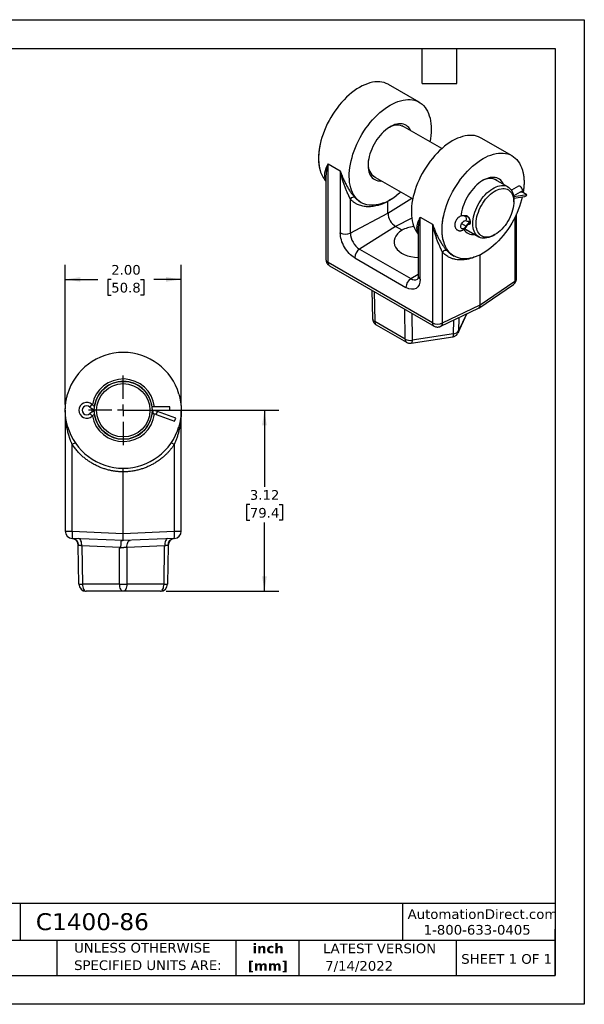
# Model space of a CAD drawing. Header units: inches. Extents: x 0 to 22, y 0 to 17.
# Tile 5 of 5: x 12.3 to 22, y 0 to 17. Entities that reach past the tile are written whole.
import ezdxf

# ---------------------------------------------------------------- set-up
doc = ezdxf.new("R2010")
doc.units = ezdxf.units.IN
doc.header["$LTSCALE"] = 2
doc.header["$MEASUREMENT"] = 0
doc.linetypes.add('SLD-Center', pattern=[0.75, 0.6, -0.05, 0.05, -0.05])
doc.linetypes.add('SLD-Solid', pattern=[0])
doc.layers.add('CENTER', color=40, linetype='SLD-Center')
doc.layers.add('DIMENSIONS', color=140, linetype='SLD-Solid', lineweight=25)
doc.layers.add('TEXT', color=140, linetype='SLD-Solid', lineweight=25)
doc.styles.add('SLDTEXTSTYLE0', font='VERDANA.TTF')
doc.styles.add('SLDTEXTSTYLE1', font='VERDANAB.TTF')
doc.dimstyles.new('SLDDIMSTYLE2', dxfattribs={"dimtxt": 0.169922, "dimasz": 0.26, "dimexe": 0, "dimexo": 0.0625, "dimgap": 0.04248, "dimtad": 0, "dimtih": 1, "dimtoh": 1, "dimrnd": 1e-09, "dimzin": 12, "dimdsep": 46, "dimtxsty": 'SLDTEXTSTYLE0', "dimsah": 1, "dimcen": 0.09, "dimadec": 0, "dimazin": 3, "dimtfac": 1, "dimtofl": 0, "dimtmove": 0, "dimatfit": 3, "dimfxl": 0, "dimfrac": 2, "dimtolj": 1, "dimtzin": 12, "dimarcsym": 0})
doc.dimstyles.new('SLDDIMSTYLE3', dxfattribs={"dimtxt": 0.169922, "dimasz": 0.26, "dimexe": 0, "dimexo": 0.0625, "dimgap": 0.04248, "dimtad": 0, "dimtih": 1, "dimtoh": 1, "dimrnd": 1e-09, "dimzin": 4, "dimdsep": 46, "dimtxsty": 'SLDTEXTSTYLE0', "dimsah": 1, "dimcen": 0.09, "dimadec": 0, "dimazin": 1, "dimtfac": 1, "dimtofl": 0, "dimtmove": 0, "dimatfit": 3, "dimfxl": 0, "dimfrac": 2, "dimtolj": 1, "dimtzin": 12, "dimarcsym": 0})

# ---------------------------------------------------------------- blocks, each defined once
blk = doc.blocks.new('SW_NOTE_0')
at = {"layer": 'TEXT', "color": 0, "char_height": 0.1667, "attachment_point": 2, "style": 'SLDTEXTSTYLE1'}
for s, insert in [('inch', (0.25, 0.212)), ('[mm]', (0.244, -0.089))]:
    blk.add_mtext(s, dxfattribs=dict(at, insert=insert))
blk = doc.blocks.new('SW_NOTE_0_1')
at = {"layer": 'TEXT', "color": 0, "char_height": 0.16667, "attachment_point": 1, "style": 'SLDTEXTSTYLE0'}
for s, insert in [('UNLESS OTHERWISE ', (0, 0.212)), ('SPECIFIED UNITS ARE:', (0, -0.089))]:
    blk.add_mtext(s, dxfattribs=dict(at, insert=insert))
blk = doc.blocks.new('_D_4')
at = {"layer": 'DIMENSIONS'}
for p, q in [((14.145, 10.256), (16.731, 10.256)), ((16.481, 10.256), (16.481, 8.936)), ((16.229, 8.628), (16.172, 8.628)), ((16.172, 8.628), (16.172, 8.358)), ((16.734, 8.628), (16.791, 8.628)), ((16.791, 8.628), (16.791, 8.358)), ((16.172, 8.358), (16.229, 8.358)), ((16.791, 8.358), (16.734, 8.358)), ((16.481, 7.131), (16.481, 8.32)), ((14.785, 7.131), (16.731, 7.131))]:
    blk.add_line(p, q, dxfattribs=at)
for points in [[(16.481, 10.256), (16.441, 9.996), (16.521, 9.996)], [(16.481, 7.131), (16.521, 7.391), (16.441, 7.391)]]:
    blk.add_solid(points, dxfattribs=at)
at = {"layer": 'DIMENSIONS', "char_height": 0.1667, "attachment_point": 1, "style": 'SLDTEXTSTYLE0'}
for s, insert in [('3.12', (16.229, 8.878)), ('79.4', (16.229, 8.57))]:
    blk.add_mtext(s, dxfattribs=dict(at, insert=insert))
blk = doc.blocks.new('_D_5')
at = {"layer": 'DIMENSIONS'}
for p, q in [((13.045, 10.356), (13.045, 12.766)), ((15.045, 10.356), (15.045, 12.766)), ((13.045, 12.516), (13.607, 12.516)), ((13.837, 12.516), (13.78, 12.516)), ((13.78, 12.516), (13.78, 12.246)), ((14.342, 12.516), (14.399, 12.516)), ((14.399, 12.516), (14.399, 12.246)), ((15.045, 12.516), (14.572, 12.516)), ((13.78, 12.246), (13.837, 12.246)), ((14.399, 12.246), (14.342, 12.246))]:
    blk.add_line(p, q, dxfattribs=at)
for points in [[(13.045, 12.516), (13.305, 12.476), (13.305, 12.556)], [(15.045, 12.516), (14.785, 12.556), (14.785, 12.476)]]:
    blk.add_solid(points, dxfattribs=at)
at = {"layer": 'DIMENSIONS', "char_height": 0.1667, "attachment_point": 1, "style": 'SLDTEXTSTYLE0'}
for s, insert in [('2.00', (13.837, 12.765)), ('50.8', (13.837, 12.457))]:
    blk.add_mtext(s, dxfattribs=dict(at, insert=insert))
blk = doc.blocks.new('SW_CENTERMARKSYMBOL_0')
at = {"layer": 'CENTER', "color": 0}
for p, q in [((0, 0.2), (0, 0.6)), ((-0.2, 0), (-0.6, 0)), ((0, 0), (-0.1, 0)), ((0, 0), (0, 0.1)), ((0, 0), (0, -0.1)), ((0, 0), (0.1, 0)), ((0.2, 0), (0.6, 0)), ((0, -0.2), (0, -0.6))]:
    blk.add_line(p, q, dxfattribs=at)

msp = doc.modelspace()

# ---------------------------------------------------------------- linework, layer by layer
at = {"color": 7, "linetype": 'SLD-Solid'}
for p, q in [((0, 17), (22, 17)), ((22, 17), (22, 0)), ((22, 0), (0, 0))]:
    msp.add_line(p, q, dxfattribs=at)
for p, q in [((19.152, 15.575), (18.621, 15.881)), ((19.54, 14.774), (18.858, 15.167)), ((20.753, 14.65), (20.223, 14.957)), ((17.579, 12.808), (17.579, 14.512)), ((17.579, 14.512), (17.79, 14.39)), ((17.543, 14.288), (17.543, 12.859)), ((17.79, 14.39), (17.79, 13.318)), ((18.358, 14.301), (19.04, 13.907)), ((20.68, 14.115), (20.459, 14.243)), ((20.862, 14.125), (20.742, 14.055)), ((20.778, 13.957), (20.937, 14.049)), ((20.786, 13.943), (20.779, 13.947)), ((20.786, 13.943), (20.78, 13.942)), ((20.781, 13.932), (20.786, 13.943)), ((20.783, 13.916), (20.976, 13.946)), ((21.01, 13.978), (20.786, 13.943)), ((20.895, 14.025), (20.922, 14.029)), ((21.01, 13.978), (20.922, 14.029)), ((17.963, 13.905), (17.963, 13.316)), ((18.134, 13.853), (18.152, 13.843)), ((18.613, 13.66), (19.022, 13.918)), ((18.642, 13.885), (18.613, 13.864)), ((18.614, 13.872), (18.613, 13.864)), ((18.613, 13.66), (18.613, 13.864)), ((18.67, 13.903), (18.634, 13.882)), ((18.657, 13.889), (18.67, 13.903)), ((20.784, 13.854), (20.784, 13.886)), ((17.963, 13.316), (18.613, 13.66)), ((19.947, 13.604), (19.951, 13.606)), ((19.951, 13.606), (19.953, 13.607)), ((20.832, 12.533), (20.832, 13.649)), ((18.745, 13.43), (18.123, 13.039)), ((19.022, 13.576), (18.745, 13.43)), ((18.856, 13.366), (18.745, 13.43)), ((19.17, 13.593), (19.381, 13.471)), ((19.17, 12.521), (19.17, 13.593)), ((19.381, 13.471), (19.381, 11.768)), ((19.884, 13.481), (19.962, 13.436)), ((20.799, 13.58), (20.799, 12.484)), ((19.134, 13.369), (19.134, 12.572)), ((19.959, 13.377), (20.18, 13.249)), ((20.43, 13.274), (20.458, 13.29)), ((18.123, 13.039), (19.007, 12.529)), ((19.554, 11.765), (19.554, 12.987)), ((19.725, 12.935), (19.753, 12.918)), ((19.725, 12.935), (19.727, 12.934)), ((20.204, 12.078), (20.204, 12.941)), ((19.381, 11.768), (17.579, 12.808)), ((17.605, 12.751), (19.407, 11.71)), ((18.038, 12.888), (18.922, 12.378)), ((19.007, 12.529), (19.134, 12.609)), ((20.181, 12.022), (20.777, 12.43)), ((20.204, 12.078), (20.799, 12.484)), ((18.336, 12.328), (18.348, 11.837)), ((18.372, 12.308), (18.385, 11.787)), ((19.554, 11.765), (20.204, 12.078)), ((18.908, 11.485), (18.904, 12.001)), ((19.025, 11.931), (19.028, 11.466)), ((19.524, 11.706), (20.175, 12.019)), ((19.823, 11.596), (19.975, 11.923)), ((19.966, 11.918), (19.831, 11.628)), ((18.908, 11.485), (18.385, 11.787)), ((18.411, 11.731), (18.933, 11.43)), ((19.742, 11.577), (19.747, 11.813)), ((19.835, 11.855), (19.831, 11.628)), ((19.742, 11.577), (19.028, 11.466)), ((19.015, 11.414), (19.729, 11.525)), ((13.045, 10.256), (13.045, 8.169)), ((13.469, 10.312), (13.508, 10.354)), ((13.505, 10.286), (13.504, 10.256)), ((13.504, 10.256), (13.505, 10.226)), ((13.544, 10.269), (13.544, 10.256)), ((13.544, 10.256), (13.544, 10.243)), ((14.848, 10.318), (14.541, 10.318)), ((14.545, 10.261), (14.848, 10.261)), ((14.559, 10.251), (14.545, 10.251)), ((14.559, 10.193), (14.559, 10.251)), ((14.586, 10.249), (14.586, 10.261)), ((14.614, 10.184), (14.634, 10.238)), ((14.95, 10.123), (14.634, 10.238)), ((14.848, 10.261), (14.848, 10.318)), ((15.045, 10.256), (15.045, 10.242)), ((15.045, 8.169), (15.045, 10.23)), ((13.469, 10.199), (13.508, 10.158)), ((14.541, 10.193), (14.559, 10.193)), ((14.614, 10.184), (14.93, 10.069)), ((14.93, 10.069), (14.95, 10.123)), ((13.164, 8.169), (13.164, 9.665)), ((14.925, 9.665), (14.925, 8.169)), ((14.045, 8.131), (14.045, 9.193)), ((13.045, 8.169), (13.164, 8.169)), ((13.164, 8.169), (14.045, 8.131)), ((14.045, 8.131), (14.925, 8.169)), ((14.925, 8.169), (15.045, 8.169)), ((14.045, 8.006), (13.164, 8.044)), ((14.045, 8.006), (14.024, 8.005)), ((14.045, 8.006), (14.045, 8.131)), ((14.925, 8.044), (14.045, 8.006)), ((13.279, 7.254), (13.268, 7.923)), ((13.991, 7.888), (13.33, 7.917)), ((13.33, 7.917), (13.342, 7.254)), ((13.982, 7.877), (13.991, 7.888)), ((13.982, 7.254), (13.982, 7.877)), ((14.759, 7.917), (14.107, 7.888)), ((14.107, 7.888), (14.107, 7.254)), ((14.748, 7.254), (14.759, 7.917)), ((14.822, 7.923), (14.81, 7.254)), ((13.982, 7.254), (13.342, 7.254)), ((14.748, 7.254), (14.107, 7.254)), ((14.045, 7.131), (13.404, 7.131)), ((14.685, 7.131), (14.045, 7.131))]:
    msp.add_line(p, q)
at = {"flags": 128}
for points in [[(18.621, 15.881), (18.615, 15.885), (18.582, 15.901), (18.546, 15.913), (18.509, 15.922), (18.47, 15.927), (18.43, 15.928), (18.388, 15.925), (18.345, 15.919), (18.302, 15.909), (18.257, 15.895), (18.212, 15.877), (18.167, 15.856), (18.121, 15.832), (18.076, 15.804), (18.03, 15.772), (17.985, 15.738), (17.941, 15.701), (17.897, 15.66), (17.855, 15.617), (17.813, 15.572), (17.773, 15.524), (17.734, 15.474), (17.697, 15.423), (17.661, 15.369), (17.627, 15.314), (17.596, 15.258), (17.566, 15.201), (17.539, 15.143), (17.515, 15.085), (17.493, 15.026), (17.473, 14.967), (17.456, 14.908), (17.442, 14.85)], [(18.536, 13.837), (18.492, 13.821), (18.449, 13.81), (18.407, 13.802), (18.365, 13.797), (18.325, 13.796), (18.286, 13.799), (18.248, 13.805), (18.212, 13.816), (18.178, 13.829), (18.146, 13.846), (18.115, 13.867), (18.087, 13.891), (18.062, 13.918), (18.038, 13.949), (18.017, 13.982), (17.999, 14.019), (17.983, 14.058), (17.97, 14.1), (17.959, 14.144), (17.951, 14.191), (17.947, 14.239), (17.945, 14.29), (17.945, 14.342), (17.949, 14.396), (17.956, 14.451), (17.965, 14.507), (17.977, 14.563), (17.992, 14.621), (18.009, 14.679), (18.029, 14.736), (18.051, 14.794), (18.076, 14.851), (18.103, 14.908), (18.133, 14.964), (18.164, 15.019), (18.198, 15.073), (18.233, 15.125), (18.27, 15.176), (18.308, 15.225), (18.348, 15.271), (18.389, 15.316), (18.431, 15.358), (18.474, 15.397), (18.518, 15.434), (18.562, 15.467), (18.607, 15.498), (18.652, 15.525), (18.696, 15.55), (18.741, 15.57), (18.785, 15.588), (18.829, 15.602), (18.872, 15.612), (18.914, 15.619), (18.955, 15.622), (18.995, 15.621), (19.033, 15.617), (19.07, 15.609), (19.106, 15.597), (19.139, 15.582), (19.17, 15.563), (19.2, 15.541), (19.227, 15.516), (19.252, 15.487), (19.274, 15.455), (19.294, 15.421), (19.312, 15.383), (19.326, 15.343), (19.338, 15.3), (19.348, 15.254), (19.354, 15.207), (19.358, 15.158), (19.359, 15.106), (19.357, 15.053), (19.352, 14.999), (19.344, 14.944), (19.335, 14.892)], [(19.005, 15.082), (19.003, 15.087), (18.988, 15.113), (18.971, 15.136), (18.952, 15.156), (18.931, 15.172), (18.907, 15.185), (18.882, 15.195), (18.855, 15.201), (18.826, 15.203), (18.796, 15.201), (18.765, 15.196), (18.733, 15.188), (18.701, 15.175), (18.668, 15.16), (18.635, 15.141), (18.602, 15.119), (18.57, 15.093), (18.538, 15.065), (18.507, 15.035), (18.477, 15.001), (18.449, 14.966), (18.421, 14.929), (18.396, 14.89), (18.373, 14.85), (18.351, 14.809), (18.332, 14.767), (18.315, 14.724), (18.301, 14.682), (18.289, 14.64), (18.28, 14.598), (18.273, 14.557), (18.27, 14.517), (18.269, 14.479), (18.271, 14.442), (18.276, 14.407), (18.284, 14.375), (18.294, 14.345), (18.307, 14.317), (18.323, 14.293), (18.341, 14.272), (18.362, 14.253), (18.384, 14.239), (18.409, 14.227), (18.435, 14.22), (18.463, 14.216), (18.492, 14.215), (18.505, 14.216)], [(20.223, 14.957), (20.21, 14.963), (20.177, 14.979), (20.142, 14.99), (20.105, 14.998), (20.066, 15.003), (20.026, 15.003), (19.985, 15), (19.943, 14.994), (19.9, 14.983), (19.857, 14.969), (19.812, 14.952), (19.768, 14.931), (19.723, 14.907), (19.678, 14.88), (19.634, 14.849), (19.589, 14.815), (19.546, 14.779), (19.503, 14.739), (19.461, 14.697), (19.419, 14.653), (19.38, 14.606), (19.341, 14.557), (19.304, 14.507), (19.269, 14.455), (19.236, 14.401), (19.204, 14.346), (19.175, 14.29), (19.148, 14.233), (19.123, 14.176), (19.1, 14.118), (19.08, 14.06), (19.063, 14.002), (19.048, 13.945), (19.036, 13.888), (19.027, 13.832), (19.02, 13.777), (19.017, 13.724), (19.016, 13.672), (19.018, 13.621), (19.023, 13.572), (19.03, 13.526), (19.041, 13.482), (19.054, 13.44), (19.07, 13.4), (19.088, 13.364), (19.109, 13.33), (19.133, 13.3), (19.134, 13.299)], [(19.574, 13.619), (19.588, 13.678), (19.605, 13.736), (19.625, 13.795), (19.647, 13.854), (19.671, 13.912), (19.698, 13.97), (19.728, 14.027), (19.759, 14.084), (19.793, 14.138), (19.828, 14.192), (19.866, 14.244), (19.905, 14.294), (19.945, 14.341), (19.987, 14.387), (20.029, 14.43), (20.073, 14.47), (20.117, 14.507), (20.162, 14.542), (20.208, 14.573), (20.253, 14.601), (20.299, 14.625), (20.344, 14.647), (20.389, 14.664), (20.433, 14.678), (20.477, 14.688), (20.52, 14.695), (20.561, 14.697), (20.602, 14.696), (20.641, 14.691), (20.678, 14.682), (20.714, 14.67), (20.747, 14.654), (20.779, 14.634), (20.808, 14.611), (20.835, 14.584), (20.86, 14.554), (20.882, 14.521), (20.901, 14.485), (20.918, 14.446), (20.932, 14.404)], [(20.607, 14.158), (20.594, 14.182), (20.577, 14.206), (20.559, 14.227), (20.538, 14.244), (20.515, 14.258), (20.49, 14.268), (20.463, 14.275), (20.435, 14.278), (20.405, 14.277), (20.375, 14.273), (20.343, 14.266), (20.311, 14.254), (20.278, 14.239), (20.245, 14.221), (20.212, 14.2), (20.18, 14.175), (20.148, 14.148), (20.116, 14.118), (20.086, 14.085), (20.057, 14.051), (20.03, 14.014), (20.004, 13.975), (19.98, 13.935), (19.958, 13.895), (19.938, 13.853), (19.921, 13.81), (19.906, 13.768), (19.893, 13.726), (19.883, 13.684), (19.876, 13.642), (19.873, 13.61)], [(20.43, 13.274), (20.414, 13.265), (20.383, 13.25), (20.351, 13.239), (20.321, 13.231), (20.291, 13.227), (20.262, 13.226), (20.235, 13.229), (20.21, 13.236), (20.186, 13.246), (20.164, 13.26), (20.144, 13.277), (20.127, 13.298), (20.111, 13.321), (20.099, 13.348), (20.089, 13.377), (20.082, 13.409), (20.078, 13.442), (20.076, 13.478), (20.078, 13.516), (20.082, 13.554), (20.089, 13.594), (20.099, 13.635), (20.111, 13.676), (20.127, 13.716), (20.144, 13.757), (20.164, 13.797), (20.186, 13.836), (20.21, 13.874), (20.235, 13.911), (20.262, 13.945), (20.291, 13.977), (20.321, 14.008), (20.351, 14.035), (20.383, 14.059), (20.414, 14.081), (20.446, 14.099), (20.477, 14.114), (20.509, 14.126), (20.539, 14.134), (20.569, 14.138), (20.598, 14.139), (20.625, 14.135), (20.65, 14.129), (20.674, 14.118), (20.696, 14.105), (20.716, 14.087), (20.734, 14.067), (20.749, 14.043), (20.761, 14.017), (20.771, 13.988), (20.778, 13.956), (20.782, 13.922), (20.784, 13.886), (20.784, 13.886)], [(20.937, 14.049), (20.935, 14.064), (20.929, 14.08), (20.921, 14.094), (20.911, 14.107), (20.899, 14.118), (20.887, 14.125), (20.876, 14.127), (20.865, 14.126), (20.862, 14.125)], [(18.835, 14.026), (18.811, 14.005), (18.767, 13.97)], [(20.458, 13.29), (20.428, 13.274), (20.398, 13.262), (20.368, 13.253), (20.339, 13.248), (20.311, 13.246), (20.285, 13.248), (20.26, 13.254), (20.237, 13.263), (20.215, 13.276), (20.196, 13.292), (20.179, 13.312), (20.165, 13.335), (20.153, 13.36), (20.144, 13.389), (20.137, 13.419), (20.134, 13.452), (20.133, 13.487), (20.135, 13.523), (20.14, 13.561), (20.148, 13.6), (20.159, 13.639), (20.172, 13.678), (20.187, 13.717), (20.205, 13.756), (20.226, 13.794), (20.248, 13.831), (20.272, 13.866), (20.298, 13.9), (20.325, 13.932), (20.353, 13.961), (20.383, 13.988), (20.413, 14.012), (20.443, 14.032), (20.474, 14.05), (20.504, 14.064), (20.534, 14.075), (20.563, 14.082), (20.592, 14.086), (20.619, 14.085), (20.645, 14.081), (20.669, 14.074), (20.691, 14.063), (20.711, 14.048), (20.729, 14.03), (20.745, 14.009), (20.758, 13.985), (20.769, 13.958), (20.776, 13.928), (20.781, 13.896), (20.783, 13.862), (20.783, 13.827), (20.779, 13.79), (20.773, 13.752), (20.764, 13.713), (20.752, 13.674), (20.737, 13.634), (20.721, 13.595), (20.701, 13.557), (20.68, 13.519), (20.657, 13.483), (20.632, 13.448), (20.605, 13.416), (20.577, 13.385), (20.549, 13.357), (20.519, 13.332), (20.489, 13.31), (20.458, 13.29)], [(20.93, 13.939), (20.918, 13.891), (20.901, 13.832), (20.882, 13.774), (20.86, 13.715), (20.835, 13.656), (20.808, 13.598), (20.779, 13.541), (20.747, 13.485), (20.714, 13.43), (20.678, 13.377), (20.641, 13.325), (20.602, 13.275), (20.561, 13.227), (20.52, 13.182), (20.477, 13.139), (20.433, 13.099), (20.389, 13.061), (20.344, 13.027), (20.299, 12.996), (20.253, 12.968), (20.208, 12.943), (20.162, 12.922), (20.117, 12.905), (20.073, 12.891), (20.029, 12.881), (19.987, 12.874), (19.945, 12.872), (19.905, 12.873), (19.866, 12.878), (19.828, 12.886), (19.793, 12.899), (19.759, 12.915), (19.728, 12.935), (19.698, 12.958), (19.671, 12.985), (19.647, 13.015), (19.625, 13.048), (19.605, 13.084), (19.588, 13.123), (19.574, 13.165)], [(19.962, 13.436), (19.952, 13.421), (19.94, 13.408), (19.927, 13.398), (19.914, 13.392), (19.902, 13.389), (19.891, 13.39), (19.882, 13.395), (19.875, 13.403), (19.87, 13.414), (19.869, 13.428), (19.87, 13.444), (19.875, 13.46), (19.882, 13.477), (19.891, 13.492), (19.902, 13.506), (19.914, 13.517), (19.927, 13.526), (19.94, 13.53), (19.952, 13.531), (19.962, 13.528)], [(19.962, 13.436), (19.967, 13.432), (19.969, 13.431)], [(19.831, 11.628), (19.828, 11.609), (19.823, 11.596)], [(19.028, 11.466), (19.028, 11.448), (19.026, 11.433), (19.023, 11.423), (19.019, 11.416), (19.015, 11.414)], [(14.546, 10.251), (14.546, 10.256), (14.546, 10.261)], [(15.044, 10.213), (15.044, 10.209), (15.043, 10.198), (15.043, 10.195), (15.043, 10.194), (15.043, 10.194), (15.043, 10.194), (15.043, 10.194), (15.043, 10.194), (15.043, 10.194), (15.043, 10.194)], [(15.044, 10.213), (15.044, 10.226), (15.045, 10.239), (15.045, 10.241), (15.045, 10.242), (15.045, 10.242), (15.045, 10.242), (15.045, 10.242), (15.045, 10.242), (15.045, 10.242), (15.045, 10.242)], [(13.33, 7.917), (13.33, 7.941), (13.327, 7.963), (13.322, 7.984), (13.315, 8.003), (13.306, 8.018), (13.296, 8.029), (13.285, 8.037), (13.273, 8.04)], [(14.107, 7.888), (14.108, 7.912), (14.111, 7.935), (14.116, 7.956), (14.123, 7.974), (14.131, 7.99), (14.141, 8.001), (14.153, 8.008), (14.164, 8.011)], [(14.816, 8.04), (14.804, 8.037), (14.793, 8.029), (14.783, 8.018), (14.774, 8.003), (14.767, 7.984), (14.763, 7.963), (14.76, 7.941), (14.759, 7.917)], [(13.342, 7.254), (13.343, 7.23), (13.347, 7.207), (13.353, 7.185), (13.361, 7.167), (13.37, 7.151), (13.381, 7.14), (13.392, 7.133), (13.404, 7.131)], [(14.045, 7.131), (14.033, 7.133), (14.021, 7.14), (14.01, 7.151), (14.001, 7.167), (13.993, 7.185), (13.987, 7.207), (13.984, 7.23), (13.982, 7.254)], [(14.107, 7.254), (14.106, 7.23), (14.102, 7.207), (14.096, 7.185), (14.089, 7.167), (14.079, 7.151), (14.068, 7.14), (14.057, 7.133), (14.045, 7.131)], [(14.685, 7.131), (14.697, 7.133), (14.709, 7.14), (14.719, 7.151), (14.729, 7.167), (14.737, 7.185), (14.742, 7.207), (14.746, 7.23), (14.748, 7.254)]]:
    msp.add_lwpolyline(points, dxfattribs=at)
for radius in [0.5, 0.46]:
    msp.add_circle((14.045, 10.256), radius)
for centre, radius, start, end in [((18.769, 14.941), 0.24, 59.975, 123.2723), ((18.505, 14.489), 0.236, 176.0704, 240.6931), ((17.874, 14.512), 0.447, 195.0802, 222.19), ((20.371, 14.017), 0.24, 59.975, 123.2723), ((20.967, 13.989), 0.0436, 282.0471, 345.5318), ((18.017, 13.869), 0.0649, 66.9238, 145.5257), ((18.899, 13.672), 0.286, 182.3869, 237.6131), ((19.913, 13.557), 0.0567, 329.15, 56.8093), ((19.973, 13.619), 0.0105, 175.7775, 249.5976), ((19.996, 13.603), 0.0819, 245.3186, 290.9433), ((20.213, 13.289), 0.291, 129.7502, 149.6397), ((17.879, 13.49), 0.193, 242.7193, 295.8373), ((18.309, 13.331), 0.346, 182.4873, 237.5127), ((20.081, 13.484), 0.194, 213.6236, 277.6744), ((20.059, 13.513), 0.169, 225.1567, 246.2258), ((18.231, 12.879), 0.193, 124.1588, 177.2848), ((19.608, 12.95), 0.0649, 66.9238, 145.5257), ((17.604, 12.864), 0.0619, 185.1723, 246.1479), ((17.639, 12.8), 0.0602, 172.9198, 235.768), ((19.115, 12.369), 0.193, 124.1588, 177.2848), ((19.072, 12.619), 0.111, 233.8581, 297.1352), ((19.194, 12.577), 0.0602, 184.2352, 247.085), ((20.74, 12.476), 0.06, 309.0695, 7.5354), ((20.772, 12.538), 0.0605, 296.9455, 355.1236), ((18.41, 11.844), 0.0627, 186.788, 245.814), ((18.446, 11.782), 0.0619, 175.3923, 234.6415), ((19.47, 11.939), 0.193, 242.7193, 295.8373), ((19.443, 11.761), 0.0619, 173.8575, 234.8212), ((19.49, 11.76), 0.0641, 301.6695, 4.3425), ((19.683, 11.564), 0.0608, 319.4946, 11.9678), ((19.737, 11.689), 0.112, 272.9528, 327.0419), ((18.969, 11.48), 0.0619, 175.3907, 234.6595), ((18.995, 11.65), 0.187, 242.1538, 280.2601), ((14.045, 10.256), 1, 16.1569, 163.8431), ((14.045, 10.256), 0.541, 6.634, 169.916), ((14.045, 10.256), 0.501, 7.1663, 171.7352), ((13.415, 10.256), 0.136, 46.4444, 180), ((13.415, 10.256), 0.136, 180, 313.5556), ((13.415, 10.256), 0.0781, 46.4444, 313.5556), ((13.598, 10.448), 0.187, 226.4444, 253.3048), ((13.598, 10.063), 0.188, 106.6952, 133.5556), ((13.598, 10.448), 0.13, 226.4444, 248.2199), ((14.559, 10.032), 0.219, 70, 90), ((13.598, 10.063), 0.13, 112.0613, 133.5556), ((14.045, 10.256), 0.541, 190.084, 353.1943), ((14.045, 10.256), 0.501, 188.2648, 352.8337), ((14.559, 10.032), 0.161, 70, 90), ((14.045, 10.256), 1, 196.1569, 343.8431), ((12.835, 10.184), 0.614, 302.4039, 308.0288), ((15.254, 10.184), 0.614, 231.9712, 237.5961), ((13.17, 8.169), 0.125, 180, 267.5), ((13.882, 8.107), 0.72, 175.0251, 184.9749), ((14.208, 8.107), 0.72, 355.0251, 4.9749), ((14.92, 8.169), 0.125, 272.5, 0), ((13.143, 7.921), 0.125, 1, 83.8159), ((13.155, 7.924), 0.121, 358.9897, 85.6867), ((14.934, 7.924), 0.121, 94.3133, 181.0103), ((14.947, 7.921), 0.125, 96.1841, 179), ((13.311, 8.424), 1.171, 268.471, 271.529), ((13.404, 7.256), 0.125, 181, 270), ((14.045, 12.971), 5.717, 269.3738, 270.6262), ((14.685, 7.256), 0.125, 270, 359), ((14.779, 8.424), 1.171, 268.471, 271.529)]:
    msp.add_arc(centre, radius, start, end)
for centre, major_axis, ratio, start_param, end_param in [((19.187, 13.175), (0.469, 0.019), 0.601897, 2.332393, 4.573758), ((19.187, 13.175), (0.469, -0.017), 0.551575, 1.868662, 2.376185), ((20.115, 12.129), (-0.063, 0.108), 0.576284, 3.098039, 3.92612)]:
    msp.add_ellipse(centre, major_axis=major_axis, ratio=ratio, start_param=start_param, end_param=end_param)
for points, knots in [([(17.442, 14.85), (17.424, 14.766), (17.414, 14.684), (17.414, 14.53), (17.424, 14.459), (17.442, 14.396)], [0, 0, 0, 0, 0.5, 0.5, 1, 1, 1, 1]), ([(17.442, 14.85), (17.441, 14.844), (17.439, 14.833), (17.435, 14.815), (17.432, 14.798), (17.429, 14.781), (17.427, 14.763), (17.425, 14.746), (17.423, 14.729), (17.421, 14.713), (17.419, 14.696), (17.418, 14.679), (17.417, 14.663), (17.416, 14.646), (17.416, 14.63), (17.415, 14.614), (17.415, 14.598), (17.416, 14.583), (17.416, 14.567), (17.417, 14.552), (17.418, 14.536), (17.419, 14.521), (17.421, 14.507), (17.423, 14.492), (17.425, 14.478), (17.427, 14.463), (17.429, 14.449), (17.432, 14.436), (17.435, 14.422), (17.439, 14.409), (17.441, 14.4), (17.442, 14.396)], [0, 0, 0, 0, 0.034484, 0.068968, 0.103451, 0.137935, 0.172418, 0.206901, 0.241383, 0.275866, 0.310348, 0.344831, 0.379313, 0.413795, 0.448277, 0.482759, 0.517241, 0.551723, 0.586205, 0.620687, 0.655169, 0.689652, 0.724134, 0.758617, 0.793099, 0.827582, 0.862065, 0.896549, 0.931032, 0.965516, 1, 1, 1, 1]), ([(17.543, 14.237), (17.542, 14.239), (17.538, 14.246), (17.533, 14.258), (17.528, 14.272), (17.525, 14.286), (17.523, 14.3), (17.522, 14.315), (17.522, 14.33), (17.523, 14.346), (17.526, 14.364), (17.529, 14.383), (17.535, 14.403), (17.541, 14.424), (17.549, 14.446), (17.558, 14.466), (17.568, 14.488), (17.575, 14.503), (17.579, 14.512)], [0, 0, 0, 0, 0.0218809, 0.081497, 0.1436884, 0.196065, 0.2507724, 0.3078424, 0.3673027, 0.4291779, 0.4932829, 0.5620236, 0.6354151, 0.7134694, 0.7809396, 0.8567242, 0.9163713, 1, 1, 1, 1]), ([(17.579, 14.512), (17.576, 14.501), (17.571, 14.48), (17.564, 14.452), (17.559, 14.429), (17.554, 14.406), (17.55, 14.382), (17.547, 14.357), (17.544, 14.334), (17.543, 14.311), (17.543, 14.296), (17.543, 14.288)], [0, 0, 0, 0, 0.139099, 0.259365, 0.360796, 0.443393, 0.565091, 0.679273, 0.785942, 0.8851, 1, 1, 1, 1]), ([(17.79, 14.39), (17.792, 14.384), (17.796, 14.372), (17.801, 14.356), (17.806, 14.343), (17.81, 14.33), (17.818, 14.311), (17.828, 14.285), (17.847, 14.239), (17.872, 14.186), (17.905, 14.124), (17.938, 14.067), (17.966, 14.025), (17.986, 13.998), (17.998, 13.982), (18.01, 13.966), (18.021, 13.952), (18.032, 13.94), (18.039, 13.932), (18.042, 13.928)], [0, 0, 0, 0, 0.031805, 0.060251, 0.085338, 0.107067, 0.125436, 0.191775, 0.250841, 0.38339, 0.499667, 0.631084, 0.749512, 0.79504, 0.838993, 0.881416, 0.922356, 0.961864, 1, 1, 1, 1]), ([(17.963, 13.905), (17.961, 13.908), (17.958, 13.914), (17.953, 13.924), (17.948, 13.934), (17.943, 13.945), (17.938, 13.956), (17.932, 13.968), (17.926, 13.981), (17.92, 13.994), (17.908, 14.02), (17.89, 14.063), (17.867, 14.122), (17.845, 14.187), (17.829, 14.238), (17.817, 14.28), (17.809, 14.311), (17.799, 14.348), (17.793, 14.375), (17.79, 14.39)], [0, 0, 0, 0, 0.024588, 0.049975, 0.076163, 0.103155, 0.130954, 0.159561, 0.18898, 0.219212, 0.250258, 0.368038, 0.500163, 0.616392, 0.749598, 0.796242, 0.853524, 0.921443, 1, 1, 1, 1]), ([(20.932, 14.404), (20.933, 14.403), (20.934, 14.399), (20.937, 14.388), (20.94, 14.374), (20.943, 14.36), (20.946, 14.35), (20.948, 14.339), (20.95, 14.325), (20.952, 14.31), (20.954, 14.296), (20.956, 14.284), (20.957, 14.269), (20.958, 14.254), (20.959, 14.238), (20.96, 14.227), (20.96, 14.215), (20.96, 14.199), (20.96, 14.183), (20.96, 14.167), (20.96, 14.154), (20.959, 14.142), (20.958, 14.125), (20.957, 14.109), (20.955, 14.092), (20.954, 14.079), (20.952, 14.066), (20.95, 14.049), (20.948, 14.032), (20.946, 14.019), (20.945, 14.015)], [0, 0, 0, 0, 0.007531, 0.037653, 0.097904, 0.128027, 0.15815, 0.188273, 0.218396, 0.278646, 0.308769, 0.338892, 0.369015, 0.429266, 0.459389, 0.489512, 0.519635, 0.549757, 0.610008, 0.640131, 0.670254, 0.700377, 0.7305, 0.79075, 0.820873, 0.850996, 0.881119, 0.911242, 0.971493, 1, 1, 1, 1]), ([(18.613, 13.864), (18.607, 13.861), (18.597, 13.856), (18.581, 13.848), (18.565, 13.84), (18.55, 13.833), (18.534, 13.827), (18.519, 13.82), (18.503, 13.814), (18.487, 13.809), (18.472, 13.804), (18.456, 13.799), (18.441, 13.794), (18.415, 13.788), (18.379, 13.78), (18.333, 13.773), (18.288, 13.77), (18.244, 13.771), (18.202, 13.776), (18.161, 13.784), (18.122, 13.796), (18.091, 13.809), (18.066, 13.822), (18.047, 13.833), (18.029, 13.846), (18.011, 13.859), (17.994, 13.873), (17.978, 13.889), (17.968, 13.9), (17.963, 13.905)], [0, 0, 0, 0, 0.020598, 0.041155, 0.06168, 0.082179, 0.102662, 0.123137, 0.143612, 0.164095, 0.184596, 0.205121, 0.22568, 0.24628, 0.309482, 0.372701, 0.436388, 0.500093, 0.563775, 0.627473, 0.690657, 0.753857, 0.789126, 0.82429, 0.859391, 0.89447, 0.92957, 0.964733, 1, 1, 1, 1]), ([(18.042, 13.928), (18.056, 13.914), (18.084, 13.885), (18.117, 13.864), (18.134, 13.853)], [0, 0, 0, 0, 0.494257, 1, 1, 1, 1]), ([(18.634, 13.882), (18.637, 13.883), (18.641, 13.884), (18.649, 13.887), (18.653, 13.888), (18.657, 13.889)], [0, 0, 0, 0, 0.5, 0.5, 1, 1, 1, 1]), ([(19.574, 13.165), (19.573, 13.169), (19.57, 13.178), (19.567, 13.192), (19.563, 13.205), (19.56, 13.219), (19.557, 13.233), (19.555, 13.248), (19.553, 13.262), (19.551, 13.277), (19.549, 13.292), (19.548, 13.307), (19.547, 13.322), (19.546, 13.338), (19.545, 13.353), (19.545, 13.369), (19.545, 13.385), (19.545, 13.401), (19.546, 13.417), (19.547, 13.433), (19.548, 13.45), (19.549, 13.466), (19.551, 13.483), (19.553, 13.5), (19.555, 13.516), (19.557, 13.533), (19.56, 13.55), (19.563, 13.568), (19.567, 13.585), (19.57, 13.602), (19.573, 13.614), (19.574, 13.619)], [0, 0, 0, 0, 0.034484, 0.068968, 0.103451, 0.137935, 0.172418, 0.206901, 0.241383, 0.275866, 0.310348, 0.344831, 0.379313, 0.413795, 0.448277, 0.482759, 0.517241, 0.551723, 0.586205, 0.620687, 0.655169, 0.689652, 0.724134, 0.758617, 0.793099, 0.827582, 0.862065, 0.896549, 0.931032, 0.965516, 1, 1, 1, 1]), ([(19.574, 13.165), (19.556, 13.228), (19.546, 13.299), (19.546, 13.453), (19.556, 13.535), (19.574, 13.619)], [0, 0, 0, 0, 0.5, 0.5, 1, 1, 1, 1]), ([(19.944, 13.605), (19.944, 13.605), (19.938, 13.609), (19.926, 13.612), (19.908, 13.615), (19.89, 13.614), (19.872, 13.61), (19.855, 13.603), (19.84, 13.594), (19.826, 13.583), (19.815, 13.572), (19.805, 13.562), (19.797, 13.551), (19.792, 13.542), (19.789, 13.538)], [0, 0, 0, 0, 0.010078, 0.107979, 0.210527, 0.306129, 0.405014, 0.506769, 0.608151, 0.70231, 0.787392, 0.849797, 0.919379, 1, 1, 1, 1]), ([(19.929, 13.611), (19.932, 13.614), (19.938, 13.62), (19.951, 13.621), (19.959, 13.62), (19.963, 13.619)], [0, 0, 0, 0, 0.37989, 0.691182, 1, 1, 1, 1]), ([(19.967, 13.609), (19.967, 13.609), (19.963, 13.607), (19.958, 13.606), (19.952, 13.604), (19.947, 13.604), (19.945, 13.605), (19.945, 13.605), (19.944, 13.605), (19.944, 13.605)], [0, 0, 0, 0, 0.02208, 0.194114, 0.36865, 0.54942, 0.744851, 0.973738, 1, 1, 1, 1]), ([(19.951, 13.607), (19.954, 13.608), (19.96, 13.611), (19.966, 13.609), (19.969, 13.609)], [0, 0, 0, 0, 0.496031, 1, 1, 1, 1]), ([(19.963, 13.619), (19.964, 13.619), (19.967, 13.618), (19.971, 13.617), (19.975, 13.615), (19.979, 13.612), (19.983, 13.61), (19.989, 13.605), (19.998, 13.597), (20.008, 13.584), (20.016, 13.569), (20.023, 13.553), (20.028, 13.537), (20.031, 13.522), (20.032, 13.507), (20.032, 13.493), (20.029, 13.482), (20.025, 13.472), (20.019, 13.466), (20.012, 13.462), (20.005, 13.461), (19.999, 13.462), (19.994, 13.463), (19.991, 13.464)], [0, 0, 0, 0, 0.02115, 0.042086, 0.06291, 0.083728, 0.104644, 0.125759, 0.187931, 0.250563, 0.312726, 0.375349, 0.437661, 0.500149, 0.562577, 0.625022, 0.687585, 0.750032, 0.812702, 0.874981, 0.917003, 0.958419, 1, 1, 1, 1]), ([(19.969, 13.609), (19.973, 13.608), (19.979, 13.605), (19.992, 13.597), (20.005, 13.582), (20.016, 13.561), (20.024, 13.539), (20.028, 13.519), (20.028, 13.502), (20.025, 13.49), (20.021, 13.487), (20.02, 13.485)], [0, 0, 0, 0, 0.079841, 0.15517, 0.291497, 0.410211, 0.524733, 0.637926, 0.751193, 0.871725, 1, 1, 1, 1]), ([(19.134, 13.319), (19.133, 13.321), (19.129, 13.327), (19.124, 13.339), (19.119, 13.353), (19.116, 13.368), (19.114, 13.381), (19.113, 13.396), (19.113, 13.412), (19.114, 13.428), (19.117, 13.445), (19.12, 13.464), (19.126, 13.485), (19.132, 13.506), (19.14, 13.527), (19.149, 13.547), (19.159, 13.569), (19.166, 13.584), (19.17, 13.593)], [0, 0, 0, 0, 0.02188, 0.081495, 0.143686, 0.196062, 0.250769, 0.307839, 0.367299, 0.429173, 0.493278, 0.562018, 0.635409, 0.713462, 0.780932, 0.856716, 0.916367, 1, 1, 1, 1]), ([(19.17, 13.593), (19.167, 13.582), (19.162, 13.562), (19.155, 13.534), (19.15, 13.511), (19.145, 13.488), (19.141, 13.464), (19.138, 13.439), (19.135, 13.416), (19.134, 13.392), (19.134, 13.377), (19.134, 13.369)], [0, 0, 0, 0, 0.139098, 0.259362, 0.360792, 0.443388, 0.565086, 0.679269, 0.785938, 0.885097, 1, 1, 1, 1]), ([(19.381, 13.471), (19.383, 13.465), (19.387, 13.454), (19.392, 13.438), (19.397, 13.424), (19.401, 13.412), (19.409, 13.392), (19.419, 13.366), (19.438, 13.32), (19.463, 13.267), (19.496, 13.205), (19.529, 13.149), (19.557, 13.107), (19.577, 13.08), (19.589, 13.063), (19.601, 13.048), (19.612, 13.034), (19.623, 13.021), (19.63, 13.014), (19.633, 13.01)], [0, 0, 0, 0, 0.031803, 0.060248, 0.085333, 0.107061, 0.125429, 0.191768, 0.250835, 0.383385, 0.499663, 0.631081, 0.74951, 0.795038, 0.838992, 0.881415, 0.922355, 0.961864, 1, 1, 1, 1]), ([(19.554, 12.987), (19.552, 12.99), (19.549, 12.996), (19.544, 13.006), (19.539, 13.016), (19.534, 13.027), (19.529, 13.038), (19.523, 13.05), (19.517, 13.062), (19.511, 13.075), (19.499, 13.102), (19.481, 13.145), (19.458, 13.204), (19.436, 13.268), (19.42, 13.32), (19.408, 13.362), (19.4, 13.393), (19.39, 13.43), (19.384, 13.457), (19.381, 13.471)], [0, 0, 0, 0, 0.024588, 0.049974, 0.076162, 0.103154, 0.130953, 0.159561, 0.188979, 0.219211, 0.250257, 0.368036, 0.500161, 0.61639, 0.749595, 0.796239, 0.853522, 0.921442, 1, 1, 1, 1]), ([(19.789, 13.538), (19.786, 13.531), (19.781, 13.522), (19.775, 13.507), (19.771, 13.495), (19.767, 13.48), (19.766, 13.464), (19.766, 13.447), (19.768, 13.431), (19.772, 13.415), (19.78, 13.4), (19.79, 13.386), (19.802, 13.374), (19.817, 13.365), (19.834, 13.358), (19.852, 13.356), (19.87, 13.357), (19.887, 13.361), (19.904, 13.368), (19.92, 13.377), (19.934, 13.388), (19.945, 13.399), (19.954, 13.409), (19.963, 13.42), (19.968, 13.429), (19.971, 13.433)], [0, 0, 0, 0, 0.057316, 0.08013, 0.117969, 0.157013, 0.1989, 0.242624, 0.287424, 0.3326, 0.37777, 0.422987, 0.468584, 0.515038, 0.563, 0.613238, 0.660073, 0.708517, 0.758366, 0.808034, 0.854162, 0.895843, 0.926416, 0.960504, 1, 1, 1, 1]), ([(19.967, 13.427), (19.971, 13.434), (19.976, 13.443), (19.985, 13.455), (19.993, 13.465), (20.003, 13.476), (20.013, 13.485), (20.021, 13.492), (20.025, 13.495), (20.026, 13.496)], [0, 0, 0, 0, 0.226719, 0.319595, 0.472208, 0.628512, 0.793388, 0.961919, 1, 1, 1, 1]), ([(20.02, 13.487), (20.018, 13.485), (20.016, 13.483), (20.012, 13.484), (20.011, 13.484)], [0, 0, 0, 0, 0.743055, 1, 1, 1, 1]), ([(18.038, 12.888), (17.972, 12.926), (17.909, 12.993), (17.816, 13.154), (17.79, 13.242), (17.79, 13.318)], [0, 0, 0, 0, 0.5, 0.5, 1, 1, 1, 1]), ([(20.115, 12.905), (20.103, 12.9), (20.07, 12.886), (20.016, 12.871), (19.954, 12.858), (19.894, 12.852), (19.835, 12.852), (19.779, 12.859), (19.726, 12.873), (19.669, 12.896), (19.609, 12.931), (19.572, 12.968), (19.554, 12.987)], [0, 0, 0, 0, 0.0543244, 0.1473032, 0.2426418, 0.3383975, 0.434487, 0.5305496, 0.6262867, 0.7216153, 0.8608099, 1, 1, 1, 1]), ([(19.633, 13.01), (19.644, 12.999), (19.666, 12.976), (19.697, 12.951), (19.718, 12.94), (19.725, 12.935)], [0, 0, 0, 0, 0.385695, 0.784023, 1, 1, 1, 1]), ([(17.543, 12.859), (17.543, 12.854), (17.543, 12.842), (17.547, 12.825), (17.554, 12.806), (17.563, 12.789), (17.576, 12.773), (17.59, 12.76), (17.601, 12.754), (17.605, 12.751)], [0, 0, 0, 0, 0.1170868, 0.261702, 0.4120563, 0.5664201, 0.7236136, 0.8828995, 1, 1, 1, 1]), ([(19.17, 12.521), (19.17, 12.445), (19.144, 12.388), (19.051, 12.334), (18.988, 12.34), (18.922, 12.378)], [0, 0, 0, 0, 0.5, 0.5, 1, 1, 1, 1]), ([(19.134, 12.573), (19.134, 12.572), (19.134, 12.567), (19.133, 12.558), (19.132, 12.545), (19.13, 12.536), (19.127, 12.528), (19.125, 12.523), (19.123, 12.52), (19.122, 12.519), (19.122, 12.519), (19.122, 12.519)], [0, 0, 0, 0, 0.005339, 0.137496, 0.269317, 0.401512, 0.535239, 0.672397, 0.816471, 0.973545, 1, 1, 1, 1]), ([(20.777, 12.43), (20.78, 12.432), (20.787, 12.436), (20.796, 12.445), (20.806, 12.456), (20.812, 12.465), (20.815, 12.47)], [0, 0, 0, 0, 0.189583, 0.43669, 0.664814, 1, 1, 1, 1]), ([(20.815, 12.47), (20.819, 12.477), (20.823, 12.486), (20.828, 12.501), (20.831, 12.514), (20.832, 12.526), (20.832, 12.532), (20.832, 12.533)], [0, 0, 0, 0, 0.337485, 0.476604, 0.710796, 0.960855, 1, 1, 1, 1]), ([(18.348, 11.837), (18.349, 11.832), (18.349, 11.822), (18.352, 11.805), (18.359, 11.787), (18.369, 11.769), (18.382, 11.753), (18.396, 11.74), (18.406, 11.734), (18.411, 11.732)], [0, 0, 0, 0, 0.0955667, 0.2436704, 0.3976519, 0.5557393, 0.7167249, 0.8798533, 1, 1, 1, 1]), ([(19.407, 11.711), (19.409, 11.71), (19.416, 11.705), (19.432, 11.699), (19.452, 11.694), (19.474, 11.693), (19.496, 11.696), (19.512, 11.7), (19.521, 11.705), (19.524, 11.706)], [0, 0, 0, 0, 0.045993, 0.221073, 0.397992, 0.577293, 0.760209, 0.924483, 1, 1, 1, 1]), ([(19.729, 11.525), (19.732, 11.525), (19.741, 11.526), (19.756, 11.532), (19.774, 11.54), (19.788, 11.55), (19.799, 11.56), (19.809, 11.572), (19.815, 11.581), (19.818, 11.586)], [0, 0, 0, 0, 0.068967, 0.247434, 0.424036, 0.593796, 0.717653, 0.831995, 1, 1, 1, 1]), ([(18.934, 11.43), (18.935, 11.429), (18.943, 11.424), (18.958, 11.418), (18.979, 11.413), (18.998, 11.412), (19.01, 11.414), (19.015, 11.415)], [0, 0, 0, 0, 0.065875, 0.317344, 0.571455, 0.828988, 1, 1, 1, 1]), ([(13.084, 9.978), (13.082, 9.984), (13.079, 9.996), (13.074, 10.015), (13.07, 10.034), (13.065, 10.053), (13.062, 10.072), (13.058, 10.091), (13.055, 10.111), (13.053, 10.13), (13.05, 10.149), (13.049, 10.168), (13.047, 10.188), (13.046, 10.207), (13.045, 10.227), (13.045, 10.246), (13.045, 10.266), (13.045, 10.285), (13.046, 10.304), (13.047, 10.324), (13.049, 10.343), (13.05, 10.363), (13.053, 10.382), (13.055, 10.401), (13.058, 10.42), (13.062, 10.44), (13.065, 10.459), (13.07, 10.478), (13.074, 10.497), (13.079, 10.515), (13.082, 10.528), (13.084, 10.534)], [0, 0, 0, 0, 0.034484, 0.068968, 0.103451, 0.137935, 0.172418, 0.206901, 0.241383, 0.275866, 0.310348, 0.344831, 0.379313, 0.413795, 0.448277, 0.482759, 0.517241, 0.551723, 0.586205, 0.620687, 0.655169, 0.689652, 0.724134, 0.758617, 0.793099, 0.827582, 0.862065, 0.896549, 0.931032, 0.965516, 1, 1, 1, 1]), ([(13.084, 9.978), (13.058, 10.068), (13.045, 10.162), (13.045, 10.35), (13.058, 10.444), (13.084, 10.534)], [0, 0, 0, 0, 0.5, 0.5, 1, 1, 1, 1]), ([(15.005, 10.534), (15.007, 10.528), (15.011, 10.515), (15.015, 10.497), (15.02, 10.478), (15.024, 10.459), (15.028, 10.44), (15.031, 10.42), (15.034, 10.401), (15.037, 10.382), (15.039, 10.363), (15.041, 10.343), (15.042, 10.324), (15.044, 10.304), (15.044, 10.285), (15.045, 10.266), (15.045, 10.246), (15.044, 10.227), (15.044, 10.207), (15.042, 10.188), (15.041, 10.168), (15.039, 10.149), (15.037, 10.13), (15.034, 10.111), (15.031, 10.091), (15.028, 10.072), (15.024, 10.053), (15.02, 10.034), (15.015, 10.015), (15.011, 9.996), (15.007, 9.984), (15.005, 9.978)], [0, 0, 0, 0, 0.034484, 0.068968, 0.103451, 0.137935, 0.172418, 0.206901, 0.241383, 0.275866, 0.310348, 0.344831, 0.379313, 0.413795, 0.448277, 0.482759, 0.517241, 0.551723, 0.586205, 0.620687, 0.655169, 0.689652, 0.724134, 0.758617, 0.793099, 0.827582, 0.862065, 0.896549, 0.931032, 0.965516, 1, 1, 1, 1]), ([(15.005, 10.534), (15.031, 10.444), (15.045, 10.35), (15.045, 10.162), (15.031, 10.068), (15.005, 9.978)], [0, 0, 0, 0, 0.5, 0.5, 1, 1, 1, 1]), ([(13.164, 9.665), (13.162, 9.67), (13.158, 9.679), (13.152, 9.694), (13.146, 9.709), (13.14, 9.724), (13.134, 9.74), (13.128, 9.757), (13.122, 9.774), (13.116, 9.792), (13.105, 9.827), (13.089, 9.882), (13.073, 9.954), (13.06, 10.03), (13.053, 10.089), (13.049, 10.136), (13.047, 10.17), (13.045, 10.211), (13.045, 10.24), (13.045, 10.256)], [0, 0, 0, 0, 0.024588, 0.049974, 0.076162, 0.103154, 0.130953, 0.159561, 0.188979, 0.219211, 0.250257, 0.368036, 0.500161, 0.61639, 0.749595, 0.796239, 0.853522, 0.921442, 1, 1, 1, 1]), ([(15.044, 10.227), (15.044, 10.221), (15.044, 10.201), (15.043, 10.17), (15.04, 10.136), (15.037, 10.102), (15.034, 10.066), (15.028, 10.027), (15.023, 9.992), (15.015, 9.947), (15.003, 9.896), (14.988, 9.836), (14.969, 9.777), (14.949, 9.72), (14.933, 9.683), (14.925, 9.665)], [0, 0, 0, 0, 0.031718, 0.103092, 0.163288, 0.212306, 0.28453, 0.352293, 0.415597, 0.474444, 0.58673, 0.689365, 0.79517, 0.90307, 1, 1, 1, 1]), ([(15.045, 10.242), (15.045, 10.242), (15.045, 10.242), (15.045, 10.242), (15.045, 10.242)], [0, 0, 0, 0, 0.2422626, 1, 1, 1, 1]), ([(14.045, 9.193), (14.038, 9.193), (14.023, 9.194), (14.002, 9.194), (13.981, 9.195), (13.959, 9.197), (13.938, 9.199), (13.917, 9.201), (13.896, 9.204), (13.875, 9.207), (13.854, 9.211), (13.833, 9.215), (13.812, 9.22), (13.777, 9.228), (13.728, 9.242), (13.666, 9.264), (13.605, 9.289), (13.545, 9.319), (13.488, 9.352), (13.433, 9.388), (13.38, 9.428), (13.338, 9.465), (13.304, 9.496), (13.278, 9.523), (13.254, 9.549), (13.23, 9.577), (13.207, 9.606), (13.185, 9.635), (13.171, 9.655), (13.164, 9.665)], [0, 0, 0, 0, 0.020598, 0.041155, 0.06168, 0.082179, 0.102662, 0.123137, 0.143612, 0.164095, 0.184596, 0.205121, 0.22568, 0.24628, 0.309482, 0.372701, 0.436388, 0.500093, 0.563775, 0.627473, 0.690657, 0.753857, 0.789126, 0.82429, 0.859391, 0.89447, 0.92957, 0.964733, 1, 1, 1, 1]), ([(14.925, 9.665), (14.921, 9.659), (14.913, 9.647), (14.901, 9.63), (14.888, 9.613), (14.875, 9.596), (14.862, 9.58), (14.848, 9.563), (14.834, 9.547), (14.819, 9.532), (14.805, 9.516), (14.79, 9.501), (14.774, 9.486), (14.748, 9.461), (14.709, 9.428), (14.657, 9.388), (14.602, 9.352), (14.544, 9.319), (14.485, 9.289), (14.424, 9.264), (14.362, 9.242), (14.308, 9.227), (14.263, 9.216), (14.227, 9.209), (14.191, 9.204), (14.154, 9.199), (14.118, 9.196), (14.081, 9.194), (14.057, 9.194), (14.045, 9.193)], [0, 0, 0, 0, 0.020585, 0.0411292, 0.0616408, 0.0821282, 0.1025995, 0.1230632, 0.1435276, 0.164001, 0.1844916, 0.2050079, 0.2255581, 0.2461504, 0.3093305, 0.3725343, 0.4362125, 0.4999144, 0.5635991, 0.6273071, 0.690506, 0.7537274, 0.7890104, 0.82419, 0.859308, 0.8944061, 0.9295263, 0.9647104, 1, 1, 1, 1]), ([(14.045, 9.193), (14.045, 9.195), (14.045, 9.199), (14.045, 9.204), (14.045, 9.209), (14.045, 9.214), (14.045, 9.219), (14.045, 9.224), (14.045, 9.229), (14.045, 9.233), (14.045, 9.239), (14.045, 9.245), (14.045, 9.251), (14.045, 9.254), (14.045, 9.256), (14.045, 9.256), (14.045, 9.256)], [0, 0, 0, 0, 0.0521773, 0.1056193, 0.1601755, 0.2156722, 0.2719158, 0.3286952, 0.3857873, 0.4429611, 0.499984, 0.6152612, 0.7494281, 0.8361908, 0.9198873, 1, 1, 1, 1]), ([(14.024, 8.005), (14.019, 8.005), (14.015, 8.004), (14.009, 8.001), (14.007, 7.999), (14.005, 7.994), (14.005, 7.99), (14.004, 7.982), (14.004, 7.977), (14.004, 7.966), (14.005, 7.96), (14.004, 7.947), (14.004, 7.94), (14.003, 7.925), (14.002, 7.917), (13.999, 7.906), (13.998, 7.902), (13.995, 7.895), (13.993, 7.891), (13.991, 7.888)], [0, 0, 0, 0, 0.125, 0.125, 0.25, 0.25, 0.375, 0.375, 0.5, 0.5, 0.625, 0.625, 0.75, 0.75, 0.875, 0.875, 0.9375, 0.9375, 1, 1, 1, 1]), ([(13.276, 7.922), (13.275, 7.922), (13.274, 7.922), (13.272, 7.922), (13.271, 7.922), (13.269, 7.923), (13.268, 7.923), (13.268, 7.923), (13.268, 7.923)], [0, 0, 0, 0, 0.12501, 0.250022, 0.375034, 0.500047, 0.748661, 1, 1, 1, 1]), ([(13.33, 7.917), (13.328, 7.917), (13.324, 7.917), (13.319, 7.918), (13.313, 7.919), (13.308, 7.919), (13.303, 7.919), (13.299, 7.92), (13.294, 7.92), (13.291, 7.921), (13.287, 7.921), (13.284, 7.921), (13.281, 7.921), (13.278, 7.922), (13.277, 7.922), (13.276, 7.922)], [0, 0, 0, 0, 0.0820167, 0.1631766, 0.2434819, 0.3229343, 0.4015362, 0.4792895, 0.5561965, 0.6322594, 0.7074808, 0.7818629, 0.8554084, 0.9281199, 1, 1, 1, 1]), ([(14.045, 7.883), (14.043, 7.883), (14.038, 7.883), (14.03, 7.882), (14.02, 7.881), (14.008, 7.88), (13.995, 7.879), (13.987, 7.878), (13.982, 7.877)], [0, 0, 0, 0, 0.096011, 0.220294, 0.372844, 0.553651, 0.762707, 1, 1, 1, 1]), ([(14.107, 7.888), (14.105, 7.888), (14.101, 7.888), (14.095, 7.887), (14.089, 7.887), (14.082, 7.886), (14.075, 7.886), (14.068, 7.885), (14.06, 7.885), (14.053, 7.884), (14.047, 7.883), (14.045, 7.883)], [0, 0, 0, 0, 0.1006079, 0.2038381, 0.3096924, 0.4181722, 0.529279, 0.643014, 0.7593784, 0.8783734, 1, 1, 1, 1]), ([(14.814, 7.922), (14.813, 7.922), (14.811, 7.922), (14.808, 7.921), (14.805, 7.921), (14.801, 7.921), (14.797, 7.92), (14.793, 7.92), (14.788, 7.92), (14.783, 7.919), (14.778, 7.919), (14.772, 7.918), (14.766, 7.917), (14.761, 7.917), (14.759, 7.917)], [0, 0, 0, 0, 0.077908, 0.156792, 0.236655, 0.3175, 0.399332, 0.482152, 0.565964, 0.650771, 0.736576, 0.82338, 0.911188, 1, 1, 1, 1]), ([(14.822, 7.923), (14.822, 7.923), (14.822, 7.923), (14.821, 7.923), (14.82, 7.923), (14.817, 7.922), (14.815, 7.922), (14.814, 7.922)], [0, 0, 0, 0, 0.151469, 0.318147, 0.50006, 0.750013, 1, 1, 1, 1])]:
    msp.add_open_spline(points, degree=3, knots=knots)
for points in [[(18.67, 13.903), (18.702, 13.923), (18.735, 13.945), (18.767, 13.97)], [(18.536, 13.837), (18.569, 13.849), (18.601, 13.864), (18.634, 13.882)]]:
    msp.add_open_spline(points, degree=3)
at = {"layer": 'TEXT'}
for p, q in [((0.5, 16.5), (21.5, 16.5)), ((19.2, 15.9), (19.2, 16.5)), ((19.8, 15.9), (19.8, 16.5)), ((21.5, 16.5), (21.5, 0.5)), ((19.2, 15.9), (19.8, 15.9)), ((21.5, 1.742), (0.5, 1.742)), ((12.264, 1.742), (12.264, 1.1)), ((18.864, 1.742), (18.864, 1.1)), ((21.5, 0.5), (21.5, 1.3)), ((21.5, 1.1), (0.5, 1.1)), ((12.896, 1.1), (12.896, 0.5)), ((15.986, 1.1), (15.986, 0.5)), ((17.072, 1.1), (17.072, 0.5)), ((19.791, 1.1), (19.791, 0.5)), ((0.5, 0.5), (21.5, 0.5))]:
    msp.add_line(p, q, dxfattribs=at)

# ---------------------------------------------------------------- block references
at = {"layer": 'CENTER'}
msp.add_blockref('SW_CENTERMARKSYMBOL_0', (14.045, 10.256), dxfattribs=at)
at = {"layer": 'TEXT'}
for name, p in [('SW_NOTE_0_1', (13.197, 0.848)), ('SW_NOTE_0', (16.295, 0.837))]:
    msp.add_blockref(name, p, dxfattribs=at)

# ---------------------------------------------------------------- texts
at = {"layer": 'TEXT', "style": 'SLDTEXTSTYLE0'}
for s, insert, char_height, attachment_point in [('C1400-86', (12.536, 1.573), 0.2917, 1), ('AutomationDirect.com', (18.952, 1.641), 0.16667, 1), ('1-800-633-0405', (19.228, 1.37), 0.16667, 1), ('LATEST VERSION', (18.469, 1.049), 0.16667, 2), ('SHEET 1 OF 1', (19.877, 0.867), 0.16667, 1), ('7/14/2022', (17.529, 0.747), 0.1667, 1)]:
    msp.add_mtext(s, dxfattribs=dict(at, insert=insert, char_height=char_height, attachment_point=attachment_point))

# ---------------------------------------------------------------- dimensions: what is measured, and where the dimension line sits
at = {"layer": 'DIMENSIONS'}
dim = msp.add_linear_dim(base=(15.045, 12.516), p1=(13.045, 10.256), p2=(15.045, 10.256), dimstyle='SLDDIMSTYLE3', dxfattribs=at)
dim.commit()
dim.dimension.update_dxf_attribs({"geometry": '_D_5', "text_midpoint": (14.089, 12.516), "dimtype": 160})
dim = msp.add_linear_dim(base=(16.48103, 10.25585), p1=(14.68503, 7.13087), p2=(14.04474, 10.25585), angle=90, dimstyle='SLDDIMSTYLE2', dxfattribs=at)
dim.commit()
dim.dimension.update_dxf_attribs({"geometry": '_D_4', "text_midpoint": (16.48103, 8.62813), "dimtype": 160})

doc.saveas('drawing.dxf')
